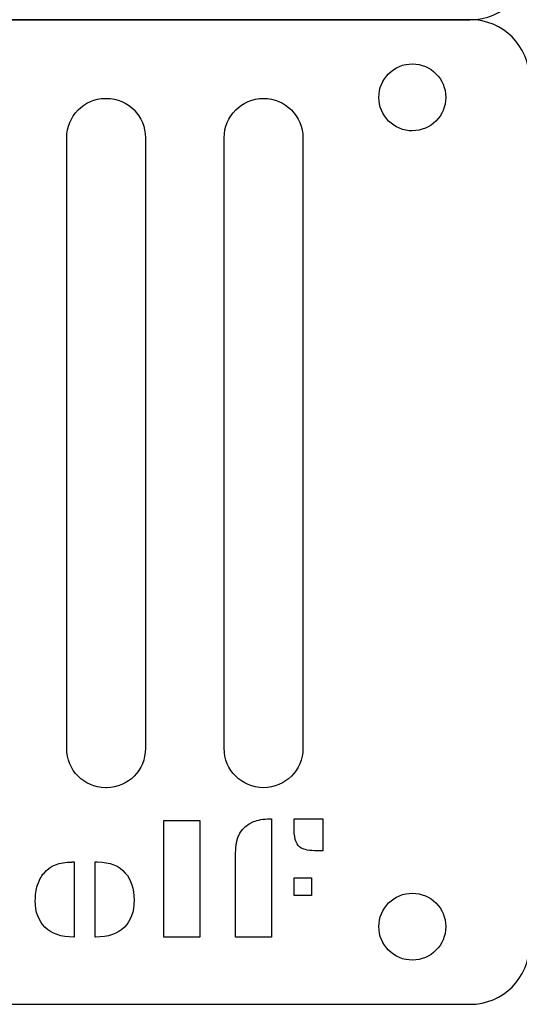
# Model space of a CAD drawing. Extents: x 0 to 100, y 0 to 100.
# Tile 2 of 7: x 49 to 74, y 0 to 50. Entities that reach past the tile are written whole.
import ezdxf

# ---------------------------------------------------------------- set-up
doc = ezdxf.new("R2010")
doc.units = 0
doc.layers.add('Layer_1', color=7, linetype='CONTINUOUS')

msp = doc.modelspace()

# ---------------------------------------------------------------- linework, layer by layer
at = {"layer": 'Layer_1', "color": 7}
for p, q in [((3.000265, 49.999812), (71.99974, 49.999812)), ((71.99974, 49.999812), (3.000265, 49.999812)), ((69.05625, 47.755815), (69.05625, 47.755815)), ((53.470088, 46.000195), (53.53017, 46.000195)), ((53.470088, 46.000195), (53.470088, 46.000195)), ((61.50019, 46.000195), (61.50019, 46.000195)), ((51.500044, 13.000039), (51.500044, 43.999835)), ((55.500214, 43.999835), (55.500214, 13.000039)), ((59.49983, 13.000039), (59.49983, 43.999835)), ((63.5, 43.999835), (63.5, 13.000039)), ((53.53017, 11.000229), (53.470088, 11.000229)), ((56.433421, 9.339969), (58.257392, 9.339969)), ((56.433421, 3.410548), (56.433421, 9.339969)), ((56.433421, 9.339969), (56.433421, 9.339969)), ((58.257392, 9.339969), (58.257392, 3.410548)), ((60.983151, 9.275478), (60.984254, 9.275478)), ((60.984254, 9.275478), (60.984805, 9.275478)), ((61.818243, 9.414383), (61.895411, 9.414383)), ((61.818243, 9.413832), (61.818243, 9.414383)), ((61.818243, 9.414383), (61.818243, 9.414383)), ((61.895411, 9.414383), (61.895411, 3.410548)), ((63.05627, 9.418243), (64.503763, 9.418243)), ((63.05627, 9.41769), (63.05627, 9.418243)), ((63.05627, 9.418243), (63.05627, 9.418243)), ((63.05627, 8.865373), (63.05627, 9.41769)), ((64.503763, 9.418243), (64.503763, 7.792708)), ((60.07144, 3.410548), (60.07144, 7.597027)), ((64.503763, 7.792708), (64.224298, 7.792708)), ((51.760216, 7.22716), (51.878176, 7.22716)), ((51.760216, 7.22606), (51.760216, 7.22716)), ((51.760216, 7.22716), (51.760216, 7.22716)), ((51.878176, 7.22716), (51.878176, 3.410548)), ((52.948086, 7.22716), (53.066597, 7.22716)), ((52.948086, 3.410548), (52.948086, 7.22716)), ((52.948086, 7.22716), (52.948086, 7.22716)), ((63.05627, 6.420183), (63.941523, 6.420183)), ((63.05627, 5.517842), (63.05627, 6.420183)), ((63.05627, 6.420183), (63.05627, 6.420183)), ((63.941523, 6.420183), (63.941523, 5.517842)), ((63.941523, 5.517842), (63.05627, 5.517842)), ((69.05625, 5.643521), (69.05625, 5.643521)), ((51.878176, 3.410548), (51.863295, 3.410548)), ((52.962968, 3.410548), (52.948086, 3.410548)), ((58.257392, 3.410548), (56.433421, 3.410548)), ((61.895411, 3.410548), (60.07144, 3.410548)), ((3.000265, 0.000177), (71.99974, 0.000177))]:
    msp.add_line(p, q, dxfattribs=at)
for points in [[(71.99974, 49.999812), (73.661744, 49.999812), (75.000005, 51.33752), (75.000005, 52.999527)], [(75.000005, 47.0001), (75.000005, 48.662104), (73.661744, 49.999812), (71.99974, 49.999812)], [(67.853865, 47.258092), (68.172783, 47.576907), (68.605305, 47.755948), (69.05625, 47.755815)], [(69.05625, 47.755815), (69.995093, 47.755787), (70.756169, 46.994712), (70.756199, 46.055869)], [(67.355751, 46.055869), (67.355765, 46.506815), (67.534947, 46.939278), (67.853865, 47.258092)], [(51.500044, 43.999835), (51.500044, 45.107834), (52.378681, 46.000195), (53.470088, 46.000195)], [(53.53017, 46.000195), (54.621577, 46.000195), (55.500214, 45.107834), (55.500214, 43.999835)], [(59.49983, 43.999835), (59.49983, 45.107834), (60.392191, 46.000195), (61.50019, 46.000195)], [(61.50019, 46.000195), (62.608192, 46.000195), (63.5, 45.107834), (63.5, 43.999835)], [(67.853864, 44.853645), (67.534946, 45.17246), (67.355765, 45.604924), (67.355751, 46.055869)], [(70.756199, 46.055869), (70.75617, 45.117026), (69.995094, 44.355949), (69.05625, 44.355921)], [(69.05625, 44.355921), (68.605304, 44.355788), (68.172782, 44.53483), (67.853864, 44.853645)], [(53.470088, 11.000229), (52.378681, 11.000229), (51.500044, 11.89204), (51.500044, 13.000039)], [(55.500214, 13.000039), (55.500214, 11.89204), (54.621577, 11.000229), (53.53017, 11.000229)], [(61.50019, 11.000229), (60.392191, 11.000229), (59.49983, 11.89204), (59.49983, 13.000039)], [(63.5, 13.000039), (63.5, 11.89204), (62.608192, 11.000229), (61.50019, 11.000229)], [(60.07144, 7.597027), (60.07144, 8.513854), (60.365575, 9.026982), (60.983151, 9.275478)], [(60.984805, 9.275478), (61.201644, 9.364632), (61.479032, 9.413832), (61.818243, 9.413832)], [(63.407948, 7.934923), (63.187332, 8.06466), (63.05627, 8.341879), (63.05627, 8.865373)], [(64.224298, 7.792708), (63.827149, 7.792708), (63.550837, 7.852824), (63.407948, 7.934923)], [(50.348555, 6.667127), (50.672029, 7.039632), (51.123413, 7.22606), (51.760216, 7.22606)], [(53.066597, 7.22716), (53.703401, 7.22716), (54.154784, 7.040183), (54.478259, 6.667677)], [(50.016723, 6.053624), (50.089153, 6.290888), (50.199363, 6.493222), (50.348555, 6.667127)], [(54.478259, 6.667677), (54.770305, 6.3287), (54.920885, 5.879098), (54.920885, 5.285782)], [(49.905378, 5.269244), (49.905378, 5.554712), (49.943235, 5.815428), (50.016723, 6.053624)], [(67.853864, 5.145797), (68.172782, 5.464612), (68.605304, 5.643654), (69.05625, 5.643521)], [(69.05625, 5.643521), (69.995094, 5.643493), (70.75617, 4.882417), (70.756199, 3.943573)], [(50.392652, 3.922626), (50.069564, 4.245714), (49.905378, 4.679484), (49.905378, 5.269244)], [(54.920885, 5.285782), (54.920885, 4.68431), (54.755985, 4.245008), (54.433611, 3.922626)], [(67.355751, 3.943573), (67.355765, 4.394518), (67.534946, 4.826982), (67.853864, 5.145797)], [(51.863295, 3.410548), (51.205268, 3.410548), (50.72995, 3.585342), (50.392652, 3.922626)], [(54.433611, 3.922626), (54.096313, 3.585342), (53.620989, 3.410548), (52.962968, 3.410548)], [(67.853864, 2.741348), (67.534946, 3.060163), (67.355765, 3.492627), (67.355751, 3.943573)], [(70.756199, 3.943573), (70.75617, 3.004729), (69.995094, 2.243652), (69.05625, 2.243624)], [(69.05625, 2.243624), (68.605304, 2.243492), (68.172782, 2.422533), (67.853864, 2.741348)], [(71.99974, 0.000177), (73.661744, 0.000177), (75.000005, 1.337885), (75.000005, 2.999892)]]:
    msp.add_open_spline(points, degree=3, dxfattribs=at)

doc.saveas('drawing.dxf')
